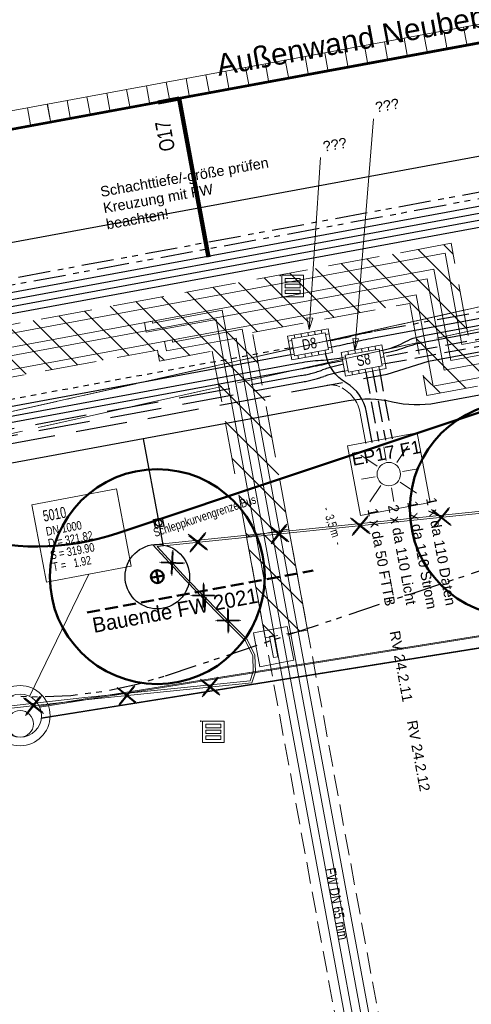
# Model space of a CAD drawing. Extents: x 3503739 to 3504470, y 5375172 to 5375561.
# Tile 132 of 142: x 3504223 to 3504234, y 5375414 to 5375437. Entities that reach past the tile are written whole.
import ezdxf

# ---------------------------------------------------------------- set-up
doc = ezdxf.new("R2010")
doc.units = 0
doc.header["$MEASUREMENT"] = 0
for name, pattern in [('1', [1.4, 0.5, -0.2, 0.5, -0.2]), ('123', [0.25001, 0.12501, -0.125]), ('140', [41.5, 15, -3.5, 15, -3.5, 1, -3.5]), ('2', [3.4, 1.2, -0.5, 1.2, -0.5]), ('211', [5, 3.75, -1.25]), ('237', [1.5, 0.75, -0.18, 0.13, -0.13, 0.13, -0.18]), ('240', [1.88, 1.25, -0.25, 0.13, -0.25]), ('39', [4.75, 4, -0.75]), ('86', [2.3751, 2.0001, -0.375]), ('89', [0.85001, 0.30001, -0.125, 0.3, -0.125])]:
    doc.linetypes.add(name, pattern=pattern)
for name, color, linetype in [('$_LISY_$_TMP', 7, 'Continuous'), ('4WB_KANALISATION', 7, 'Continuous'), ('68_BL_STREINLAUF', 7, 'Continuous'), ('_4WP______', 7, 'Continuous'), ('_4WP_BAUFELD', 7, 'Continuous'), ('_4WP_FW_PLANUN', 7, 'Continuous'), ('_4WP_GRABEN', 7, 'Continuous'), ('_4WP_KANALISATIO', 7, 'Continuous'), ('_4WP_KANCAD', 7, 'Continuous'), ('_4WP_KANCAD-T', 7, 'Continuous'), ('_4WP_KONZ-BAUGRU', 7, 'Continuous'), ('_4WP_LICHT-KSR', 7, 'Continuous'), ('_4WP_LICHT-LAMPE', 7, 'Continuous'), ('_4WP_LICHT_STILL', 7, 'Continuous'), ('_4WP_SCHNITTF_HR', 7, 'Continuous'), ('_4WP_STADT_BEW_S', 7, 'Continuous'), ('_4WP_STADT_DATEN', 7, 'Continuous'), ('_4WP_STADT_FTT3', 7, 'Continuous'), ('_4WP_STADT_KLEIN', 7, 'Continuous'), ('_4WP_STADT_LSA', 7, 'Continuous'), ('_4WP_STADT_PLS', 7, 'Continuous'), ('_4WP_STADT_RESER', 7, 'Continuous'), ('_4WP_STADT_SCHAD', 7, 'Continuous'), ('_4WP_STADT_SCHAS', 7, 'Continuous'), ('_4WP_STADT_STROM', 7, 'Continuous'), ('_4WP_TELEKOM', 7, 'Continuous'), ('BHM_BAUM_NEU', 7, 'Continuous'), ('PUNKTHOEHENATTDEF', 7, 'Continuous'), ('PUNKTNUMMERNATTDEF', 7, 'Continuous'), ('PUNKTSPEZIFIKATION', 7, 'Continuous'), ('X_BE_STELE50', 7, 'Continuous')]:
    doc.layers.add(name, color=color, linetype=linetype)
doc.styles.add('166', font='TXT', dxfattribs={"width": 0.7, "height": 0.26})
doc.styles.add('167', font='TXT', dxfattribs={"width": 0.8, "height": 0.2})
doc.styles.add('178', font='ARIAL.TTF', dxfattribs={"height": 0.24})
doc.styles.add('219', font='ARIAL.TTF', dxfattribs={"height": 0.24})
doc.styles.add('32', font='TXT', dxfattribs={"width": 0.8, "height": 0.25})
doc.styles.add('431', font='ARIAL.TTF', dxfattribs={"height": 0.3})
doc.styles.add('434', font='ARIAL.TTF', dxfattribs={"height": 0.24})
doc.styles.add('436', font='ARIAL.TTF', dxfattribs={"height": 0.24})
doc.styles.add('439', font='TXT', dxfattribs={"width": 0.8, "height": 0.35})
doc.styles.add('457', font='TXT', dxfattribs={"width": 0.8, "height": 0.24})
doc.styles.add('458', font='TXT', dxfattribs={"height": 0.35})
doc.styles.add('517', font='TXT', dxfattribs={"width": 0.8, "height": 0.2})
doc.styles.add('532', font='ARIAL.TTF', dxfattribs={"height": 0.5})
doc.styles.add('548', font='ARIAL.TTF', dxfattribs={"height": 0.24})
doc.styles.add('55', font='ARIAL.TTF', dxfattribs={"height": 0.24})

# ---------------------------------------------------------------- blocks, each defined once
blk = doc.blocks.new('_X19')
at = {"color": 32, "linetype": 'Continuous', "lineweight": 9}
for p, q in [((0, 0), (0, 0)), ((0.16, -0.867), (-0.597, -0.11)), ((0.32, -1.735), (-0.927, -0.487)), ((0.261, -2.382), (-0.767, -1.355)), ((-0.336, -2.492), (-0.606, -2.222))]:
    blk.add_line(p, q, dxfattribs=at)
blk = doc.blocks.new('_X20')
at = {"color": 32, "linetype": 'Continuous', "lineweight": 9}
for p, q in [((-45.141, -8.599), (-45.361, -8.379)), ((-44.821, -10.334), (-46.555, -8.599)), ((-44.981, -9.466), (-45.958, -8.489)), ((-47.315, -9.96), (-48.345, -8.93)), ((-46.719, -9.85), (-47.749, -8.82)), ((-44.253, -11.609), (-47.152, -8.71)), ((-48.509, -10.181), (-49.539, -9.151)), ((-47.912, -10.07), (-48.942, -9.04)), ((-49.703, -10.401), (-50.733, -9.371)), ((-49.106, -10.291), (-50.136, -9.261)), ((-49.517, -12.002), (-51.927, -9.592)), ((-49.677, -11.134), (-51.33, -9.481)), ((-52.09, -10.842), (-53.12, -9.812)), ((-51.271, -10.955), (-52.524, -9.702)), ((-53.284, -11.063), (-54.314, -10.033)), ((-52.687, -10.952), (-53.717, -9.922)), ((-54.478, -11.283), (-55.508, -10.253)), ((-53.881, -11.173), (-54.911, -10.143)), ((-55.075, -11.393), (-56.105, -10.363)), ((-44.85, -11.719), (-45.997, -10.572)), ((-51.867, -11.065), (-52.003, -10.93)), ((-45.446, -11.829), (-45.837, -11.439)), ((-49.356, -12.869), (-50.604, -11.622)), ((-49.196, -13.736), (-50.444, -12.489)), ((-49.036, -14.604), (-50.283, -13.356)), ((-49.293, -15.054), (-50.123, -14.224)), ((-49.89, -15.164), (-49.963, -15.091))]:
    blk.add_line(p, q, dxfattribs=at)
blk = doc.blocks.new('LEITSYSTEM_BRA2')
at = {"color": 251, "linetype": 'Continuous', "lineweight": 9}
for points in [[(-0.4, 0.4), (0.4, 0.4), (0.4, -0.4), (-0.4, -0.4), (-0.4, 0.4)], [(-0.25, 0.05), (0.25, 0.05), (0.25, -0.05), (-0.25, -0.05), (-0.25, 0.05)]]:
    blk.add_lwpolyline(points, dxfattribs=at)
blk = doc.blocks.new('WP_LP-1020')
at = {"color": 7, "linetype": 'Continuous', "lineweight": 20}
for p, q in [((-0.8253, 0.8253), (0.8253, 0.8253)), ((-0.8253, -0.8253), (-0.8253, 0.8253)), ((0.8253, -0.8253), (0.8253, 0.8253)), ((-0.8253, -0.8253), (0.8253, -0.8253))]:
    blk.add_line(p, q, dxfattribs=at)
at = {"color": 1, "linetype": 'Continuous', "lineweight": 9}
for p, q in [((-0.554739, 0.55475), (-0.229777, 0.229788)), ((0, 0.324962), (0, 0.649924)), ((0, 0.649924), (0, 0.324962)), ((0.229777, 0.229788), (0.554739, 0.55475)), ((0.229777, 0.229788), (0.554739, 0.55475)), ((-0.324962, 0), (-0.649924, 0)), ((-0.324962, 0), (-0.649924, 0)), ((0.324962, 0), (0.649924, 0)), ((-0.229777, -0.229777), (-0.554739, -0.554739)), ((-0.229777, -0.229777), (-0.554739, -0.554739)), ((0, -0.324962), (0, -0.649924)), ((0, -0.324962), (0, -0.649924)), ((0.229777, -0.229777), (0.554739, -0.554739)), ((0.229777, -0.229777), (0.554739, -0.554739))]:
    blk.add_line(p, q, dxfattribs=at)
at = {"color": 7, "linetype": 'Continuous', "lineweight": 20}
blk.add_circle((0, 0), 0.272749, dxfattribs=at)
blk = doc.blocks.new('PUNKT')
blk.add_point((0, 0))
at = {"layer": 'PUNKTHOEHENATTDEF', "linetype": 'Continuous', "flags": 1}
blk.add_attdef('PUNKTHOEHE', (1, -0.5), '', height=0.8, dxfattribs=at)
at = {"layer": 'PUNKTNUMMERNATTDEF', "linetype": 'Continuous', "flags": 1}
blk.add_attdef('PUNKTNUMMER', (1, 0.5), '', height=0.8, dxfattribs=at)
at = {"layer": 'PUNKTSPEZIFIKATION', "linetype": 'Continuous', "flags": 1}
blk.add_attdef('PUNKTSPEZIFIKATION', (1, -1.5), '', height=0.8, dxfattribs=at)
blk = doc.blocks.new('809')
at = {"color": 7, "linetype": 'Continuous', "lineweight": 9}
for points in [[(0, 0), (0.5, 0), (0.5, -0.5), (0, -0.5), (0, 0)], [(0.075005, -0.075005), (0.425003, -0.075005), (0.425003, -0.154999), (0.075005, -0.154999), (0.075005, -0.075005)], [(0.075005, -0.290001), (0.075005, -0.209999), (0.425003, -0.209999), (0.425003, -0.290001), (0.075005, -0.290001)], [(0.075005, -0.425003), (0.425003, -0.425003), (0.425003, -0.345001), (0.075005, -0.345001), (0.075005, -0.425003)]]:
    blk.add_lwpolyline(points, dxfattribs=at)
blk = doc.blocks.new('ALG_00093')
at = {"color": 1, "linetype": 'Continuous', "lineweight": 9}
blk.add_lwpolyline([(0, 0), (0.3773, 0.09625), (0.3773, -0.09625), (0, 0)], dxfattribs=at)
blk = doc.blocks.new('1016')
at = {"color": 7, "linetype": 'Continuous', "lineweight": 9}
for p, q in [((0.703072, 0.277444), (1.257444, -0.276928)), ((1.257444, 0.277444), (0.703072, -0.276928))]:
    blk.add_line(p, q, dxfattribs=at)
at = {"color": 2, "linetype": 'Continuous', "lineweight": 20}
for p, q in [((1.212401, 0.25319), (0.727326, -0.231885)), ((0.727326, 0.232401), (1.212401, -0.252674)), ((0.748114, 0.25319), (1.23319, -0.231885)), ((1.23319, 0.232401), (0.748114, -0.252674))]:
    blk.add_line(p, q, dxfattribs=at)
blk = doc.blocks.new('3203')
at = {"color": 1, "linetype": 'Continuous', "lineweight": 13}
for p, q in [((-0.2345, 0.2), (0.2345, 0.2)), ((-0.2345, -0.199999), (-0.2345, 0.2)), ((0.2345, 0.2), (0.2345, -0.199999)), ((-0.2345, -0.199999), (0.2345, -0.199999))]:
    blk.add_line(p, q, dxfattribs=at)

msp = doc.modelspace()

# ---------------------------------------------------------------- linework, layer by layer
at = {"layer": '4WB_KANALISATION', "color": 7, "linetype": '39', "lineweight": 13}
for p, q in [((3504219.207, 5375426.765), (3504281.18, 5375440.642)), ((3504219.317, 5375426.277), (3504281.29, 5375440.154))]:
    msp.add_line(p, q, dxfattribs=at)
at = {"layer": '4WB_KANALISATION', "color": 7, "linetype": '86', "lineweight": 13}
msp.add_line((3504219.24, 5375426.26), (3504281.26, 5375440.15), dxfattribs=at)
at = {"layer": '4WB_KANALISATION', "color": 7, "linetype": '140', "lineweight": 13}
msp.add_polyline3d([(3504219.17, 5375426.76, 0), (3504274.664, 5375439.191, 0), (3504281.21, 5375440.65, 0)], dxfattribs=at)
at = {"layer": '_4WP_BAUFELD', "color": 91, "linetype": 'Continuous', "lineweight": 50}
msp.add_lwpolyline([(3504215.375, 5375431.78), (3504219.033, 5375426.922, 0.322461), (3504225.728, 5375424.841), (3504278.413, 5375442.446)], format="xyb", dxfattribs=at)
at = {"layer": '_4WP_BAUFELD', "color": 91, "linetype": '237', "lineweight": 30}
msp.add_lwpolyline([(3504216.238, 5375424.816, 0.322461), (3504226.837, 5375421.522), (3504280.797, 5375439.552)], format="xyb", dxfattribs=at)
at = {"layer": '_4WP_FW_PLANUN', "color": 7, "linetype": 'Continuous', "lineweight": 9}
for p, q in [((3504228.155, 5375430.025), (3504228.155, 5375430.025)), ((3504228.622, 5375429.588), (3504228.622, 5375429.588))]:
    msp.add_line(p, q, dxfattribs=at)
at = {"layer": '_4WP_FW_PLANUN', "color": 7, "linetype": 'Continuous', "lineweight": 13}
msp.add_line((3504236.918, 5375384.677), (3504228.622, 5375429.588), dxfattribs=at)
at = {"layer": '_4WP_FW_PLANUN', "color": 1, "linetype": '89', "lineweight": 50}
msp.add_line((3504225.012, 5375422.997), (3504230.271, 5375423.969), dxfattribs=at)
at = {"layer": '_4WP_FW_PLANUN', "color": 7, "linetype": 'Continuous', "lineweight": 13}
for points in [[(3504289.17, 5375436.57), (3504279.422, 5375434.767), (3504278.511, 5375439.7), (3504235.305, 5375431.72), (3504235.697, 5375429.593), (3504233.731, 5375429.23), (3504233.338, 5375431.356), (3504198.081, 5375424.844)], [(3504289.229, 5375436.255), (3504279.165, 5375434.394), (3504278.254, 5375439.328), (3504235.692, 5375431.368), (3504236.07, 5375429.337), (3504233.474, 5375428.857), (3504233.081, 5375430.984), (3504197.829, 5375424.472)], [(3504289.264, 5375436.063), (3504279.009, 5375434.167), (3504278.098, 5375439.1), (3504235.905, 5375431.307), (3504236.297, 5375429.18), (3504233.318, 5375428.63), (3504232.925, 5375430.756), (3504197.675, 5375424.245)], [(3504289.323, 5375435.749), (3504278.753, 5375433.794), (3504277.841, 5375438.728), (3504236.277, 5375431.05), (3504236.67, 5375428.924), (3504233.061, 5375428.257), (3504232.668, 5375430.384), (3504197.423, 5375423.873)], [(3504236.443, 5375384.166), (3504229.13, 5375423.758), (3504228.011, 5375429.815), (3504226.388, 5375429.516), (3504226.347, 5375429.74), (3504226.524, 5375429.772), (3504226.532, 5375429.725), (3504228.155, 5375430.025)], [(3504236.62, 5375384.2), (3504229.307, 5375423.791), (3504228.155, 5375430.025)], [(3504236.741, 5375384.644), (3504228.478, 5375429.378), (3504226.855, 5375429.079), (3504226.814, 5375429.302), (3504226.991, 5375429.335), (3504227, 5375429.288), (3504228.622, 5375429.588)]]:
    msp.add_lwpolyline(points, dxfattribs=at)
at = {"layer": '_4WP_GRABEN', "color": 21, "linetype": '1', "lineweight": 20}
for p, q in [((3504229.705, 5375424.937), (3504228.722, 5375424.756)), ((3504237.21, 5375384.309), (3504229.705, 5375424.937)), ((3504228.722, 5375424.756), (3504236.226, 5375384.128)), ((3504230.139, 5375422.587), (3504229.156, 5375422.406))]:
    msp.add_line(p, q, dxfattribs=at)
at = {"layer": '_4WP_GRABEN', "color": 7, "linetype": 'Continuous', "lineweight": 9}
for p, q in [((3504228.722, 5375424.756), (3504229.705, 5375424.937)), ((3504230.139, 5375422.587), (3504229.705, 5375424.937)), ((3504228.722, 5375424.756), (3504229.156, 5375422.406))]:
    msp.add_line(p, q, dxfattribs=at)
at = {"layer": '_4WP_GRABEN', "color": 21, "linetype": '2', "lineweight": 20}
for points in [[(3504278.669, 5375439.931), (3504235.089, 5375431.881), (3504235.485, 5375429.74), (3504233.877, 5375429.443), (3504233.481, 5375431.584), (3504198.221, 5375425.071)], [(3504229.705, 5375424.937), (3504228.86, 5375429.51), (3504232.519, 5375430.186), (3504232.915, 5375428.045), (3504236.883, 5375428.777), (3504236.487, 5375430.919), (3504277.707, 5375438.533)], [(3504197.291, 5375423.678), (3504226.648, 5375429.101), (3504226.695, 5375428.846), (3504227.924, 5375429.073), (3504228.722, 5375424.756)]]:
    msp.add_lwpolyline(points, dxfattribs=at)
at = {"layer": '_4WP_KANALISATIO', "color": 1, "linetype": 'Continuous', "lineweight": 20}
msp.add_circle((3504223.455, 5375420.404), 0.31, dxfattribs=at)
at = {"layer": '_4WP_KANCAD', "color": 1, "linetype": 'Continuous', "lineweight": 13}
for p, q in [((3504223.901, 5375420.813), (3504248.2, 5375424.707)), ((3504223.909, 5375420.794), (3504248.199, 5375424.687)), ((3504223.946, 5375420.527), (3504248.246, 5375424.421)), ((3504223.949, 5375420.547), (3504248.238, 5375424.44))]:
    msp.add_line(p, q, dxfattribs=at)
at = {"layer": '_4WP_KANCAD', "color": 7, "linetype": '240', "lineweight": 13}
msp.add_lwpolyline([(3504242.733, 5375431.521), (3504281.29, 5375440.154), (3504281.18, 5375440.642), (3504219.207, 5375426.765)], dxfattribs=at)
at = {"layer": '_4WP_KANCAD', "color": 1, "linetype": 'Continuous', "lineweight": 13}
for points in [[(3504223.946, 5375420.527), (3504248.246, 5375424.421), (3504248.2, 5375424.707), (3504223.901, 5375420.813)], [(3504223.949, 5375420.547), (3504248.238, 5375424.44), (3504248.199, 5375424.687), (3504223.909, 5375420.794)]]:
    msp.add_lwpolyline(points, dxfattribs=at)
at = {"layer": '_4WP_KANCAD', "color": 1, "linetype": 'Continuous', "lineweight": 20}
for radius in [0.7, 0.5]:
    msp.add_circle((3504223.451, 5375420.594, 319.9), radius, dxfattribs=at)
at = {"layer": '_4WP_KANCAD-T', "color": 1, "linetype": 'Continuous', "lineweight": 20}
msp.add_line((3504223.67, 5375421.044), (3504225.052, 5375423.887), dxfattribs=at)
at = {"layer": '_4WP_KANCAD-T', "color": 7, "linetype": 'Continuous', "lineweight": 13}
msp.add_lwpolyline([(3504223.728, 5375425.502), (3504225.693, 5375425.875), (3504226.034, 5375424.073), (3504224.069, 5375423.7), (3504223.728, 5375425.502)], dxfattribs=at)
at = {"layer": '_4WP_KANCAD-T', "color": 1, "linetype": 'Continuous', "lineweight": 20}
msp.add_lwpolyline([(3504223.728, 5375425.502), (3504225.693, 5375425.875), (3504226.034, 5375424.073), (3504224.069, 5375423.7), (3504223.728, 5375425.502)], dxfattribs=at)
at = {"layer": '_4WP_KONZ-BAUGRU', "color": 1, "linetype": 'Continuous', "lineweight": 50}
msp.add_line((3504206.953, 5375431.219), (3504286.934, 5375445.993), dxfattribs=at)
at = {"layer": '_4WP_KONZ-BAUGRU', "color": 1, "linetype": 'Continuous', "lineweight": 9}
msp.add_line((3504286.193, 5375445.866), (3504207.614, 5375431.351), dxfattribs=at)
at = {"layer": '_4WP_LICHT-KSR', "color": 190, "linetype": '1', "lineweight": 30}
for p, q in [((3504231.947, 5375428.786), (3504255.898, 5375433.21)), ((3504231.654, 5375428.61), (3504231.95, 5375427.008)), ((3504231.496, 5375428.581), (3504231.792, 5375426.979))]:
    msp.add_line(p, q, dxfattribs=at)
at = {"layer": '_4WP_LICHT-KSR', "color": 190, "linetype": '2', "lineweight": 30}
msp.add_lwpolyline([(3504216.202, 5375425.878, -0.034962), (3504216.7, 5375425.934, 0.034957), (3504217.198, 5375425.99), (3504230.032, 5375428.361, 0.034956), (3504230.517, 5375428.486, -0.034962), (3504231.003, 5375428.611)], format="xyb", dxfattribs=at)
at = {"layer": '_4WP_LICHT_STILL', "color": 190, "linetype": 'Continuous', "lineweight": 13}
msp.add_lwpolyline([(3504272.483, 5375429.847), (3504266.446, 5375428.949), (3504260.389, 5375428.048), (3504254.786, 5375427.214), (3504254.319, 5375427.204), (3504254.224, 5375427.202), (3504251.81, 5375427.152), (3504249.061, 5375426.907), (3504247.306, 5375426.723), (3504240.48, 5375426.007), (3504236.082, 5375425.546), (3504226.538, 5375424.571), (3504227.306, 5375423.737), (3504228.056, 5375422.968), (3504228.456, 5375422.576), (3504228.694, 5375422.336), (3504228.864, 5375421.987), (3504228.877, 5375421.622), (3504228.806, 5375421.407), (3504224.962, 5375421.015), (3504222.553, 5375420.744), (3504219.665, 5375420.401), (3504216.248, 5375419.994), (3504214.929, 5375419.837)], dxfattribs=at)
at = {"layer": '_4WP_LICHT_STILL', "color": 255, "linetype": 'Continuous', "lineweight": 9}
msp.add_lwpolyline([(3504272.49, 5375429.798), (3504266.453, 5375428.9), (3504260.396, 5375427.999), (3504254.79, 5375427.164), (3504254.32, 5375427.154), (3504254.225, 5375427.152), (3504251.813, 5375427.102), (3504249.066, 5375426.857), (3504247.311, 5375426.673), (3504240.485, 5375425.957), (3504236.087, 5375425.496), (3504226.642, 5375424.531), (3504227.342, 5375423.771), (3504228.091, 5375423.003), (3504228.491, 5375422.611), (3504228.735, 5375422.365), (3504228.914, 5375421.999), (3504228.927, 5375421.615), (3504228.843, 5375421.361), (3504224.967, 5375420.965), (3504222.559, 5375420.694), (3504219.671, 5375420.351), (3504216.254, 5375419.944), (3504214.935, 5375419.787)], dxfattribs=at)
at = {"layer": '_4WP_SCHNITTF_HR', "color": 92, "linetype": '211', "lineweight": 100}
msp.add_lwpolyline([(3504226.662, 5375434.86), (3504227.154, 5375434.951), (3504227.965, 5375430.559)], dxfattribs=at)
at = {"layer": '_4WP_STADT_BEW_S', "color": 142, "linetype": 'Continuous', "lineweight": 30}
for p, q in [((3504226.316, 5375427.034), (3504226.676, 5375425.082)), ((3504226.676, 5375425.082), (3504226.774, 5375424.569))]:
    msp.add_line(p, q, dxfattribs=at)
msp.add_lwpolyline([(3504270.359, 5375435.413), (3504259.074, 5375433.329), (3504256.994, 5375432.701), (3504255.757, 5375432.472), (3504255.194, 5375432.165), (3504245.628, 5375430.398, -0.062275), (3504244.241, 5375430.317, 0.062994), (3504243.064, 5375430.25), (3504238.611, 5375429.427, 0.133184), (3504237.677, 5375428.979, -0.13319), (3504236.743, 5375428.53), (3504233.134, 5375427.864, -0.104436), (3504232.112, 5375427.89, 0.104442), (3504231.09, 5375427.916), (3504221.493, 5375426.143, 0.203055), (3504221.003, 5375425.82, -0.205283), (3504219.92, 5375425.099), (3504217.29, 5375424.613, -0.226341), (3504216.084, 5375424.937, 0.226061), (3504215.627, 5375425.06), (3504199.436, 5375422.069, -0.410021)], format="xyb", dxfattribs=at)
for points in [[(3504226.794, 5375425.005), (3504226.599, 5375424.964), (3504226.558, 5375425.16), (3504226.754, 5375425.201), (3504226.795, 5375425)], [(3504227.381, 5375423.97), (3504227.391, 5375423.897), (3504227.394, 5375423.824), (3504227.39, 5375423.75), (3504227.378, 5375423.678), (3504227.36, 5375423.606), (3504227.334, 5375423.537), (3504227.302, 5375423.471), (3504227.264, 5375423.408), (3504227.22, 5375423.349), (3504227.17, 5375423.295), (3504227.115, 5375423.246), (3504227.055, 5375423.203), (3504226.992, 5375423.166), (3504226.925, 5375423.135), (3504226.856, 5375423.111), (3504226.784, 5375423.093), (3504226.711, 5375423.083), (3504226.638, 5375423.08), (3504226.564, 5375423.084), (3504226.491, 5375423.096), (3504226.42, 5375423.114), (3504226.351, 5375423.14), (3504226.285, 5375423.172), (3504226.222, 5375423.21), (3504226.163, 5375423.254), (3504226.109, 5375423.304), (3504226.06, 5375423.359), (3504226.017, 5375423.419), (3504225.98, 5375423.482), (3504225.949, 5375423.549), (3504225.924, 5375423.618), (3504225.907, 5375423.69), (3504225.897, 5375423.763), (3504225.894, 5375423.836), (3504225.898, 5375423.91), (3504225.91, 5375423.982), (3504225.928, 5375424.054), (3504225.953, 5375424.123), (3504225.985, 5375424.189), (3504226.024, 5375424.252), (3504226.068, 5375424.311), (3504226.118, 5375424.365), (3504226.173, 5375424.414), (3504226.232, 5375424.457), (3504226.296, 5375424.494), (3504226.363, 5375424.525), (3504226.432, 5375424.55), (3504226.504, 5375424.567), (3504226.577, 5375424.577), (3504226.65, 5375424.58), (3504226.724, 5375424.576), (3504226.796, 5375424.564), (3504226.868, 5375424.546), (3504226.937, 5375424.521), (3504227.003, 5375424.489), (3504227.066, 5375424.45), (3504227.125, 5375424.406), (3504227.179, 5375424.356), (3504227.228, 5375424.301), (3504227.271, 5375424.242), (3504227.308, 5375424.178), (3504227.339, 5375424.111), (3504227.363, 5375424.042), (3504227.381, 5375423.97)]]:
    msp.add_lwpolyline(points, dxfattribs=at)
msp.add_circle((3504226.676, 5375425.082), 0.075, dxfattribs=at)
at = {"layer": '_4WP_STADT_DATEN', "color": 7, "linetype": 'Continuous', "lineweight": 30}
msp.add_line((3504229.753, 5375428.991), (3504217.234, 5375426.678), dxfattribs=at)
msp.add_lwpolyline([(3504189.384, 5375423.998), (3504199.903, 5375425.968), (3504278.98, 5375440.575), (3504281.835, 5375437.737), (3504281.855, 5375437.358), (3504281.78, 5375437.282)], dxfattribs=at)
for points in [[(3504256.889, 5375434.014), (3504256.308, 5375434.059), (3504245.751, 5375432.109, 0.041741), (3504244.998, 5375431.903, -0.041738), (3504244.246, 5375431.698), (3504231.675, 5375429.376, 0.014997), (3504231.186, 5375429.271, -0.015), (3504230.697, 5375429.165)], [(3504231.645, 5375426.952), (3504231.514, 5375427.657, 0.217489), (3504231.038, 5375428.338, -0.217488), (3504230.561, 5375429.018)]]:
    msp.add_lwpolyline(points, format="xyb", dxfattribs=at)
at = {"layer": '_4WP_STADT_FTT3', "color": 1, "linetype": '2', "lineweight": 30}
msp.add_lwpolyline([(3504193.785, 5375420.531), (3504194.729, 5375420.706, 0.085942), (3504195.688, 5375421.06, -0.081913), (3504196.644, 5375421.422), (3504198.188, 5375421.733, 0.063448), (3504200.084, 5375422.373, -0.067471), (3504201.984, 5375422.997), (3504215.546, 5375425.502, -0.226225), (3504216.377, 5375425.279, 0.226225), (3504217.208, 5375425.056), (3504219.838, 5375425.541, 0.204552), (3504220.625, 5375426.063, -0.204543), (3504221.411, 5375426.585), (3504231.992, 5375428.54), (3504232.954, 5375428.84), (3504242.982, 5375430.692, -0.062571), (3504244.263, 5375430.766, 0.062569), (3504245.545, 5375430.84), (3504255.042, 5375432.594), (3504255.604, 5375432.902), (3504256.888, 5375433.139), (3504258.968, 5375433.767)], format="xyb", dxfattribs=at)
at = {"layer": '_4WP_STADT_FTT3', "color": 1, "linetype": '237', "lineweight": 20}
msp.add_lwpolyline([(3504231.497, 5375426.925), (3504231.367, 5375427.63, 0.242912), (3504230.889, 5375428.247, 0.152099), (3504230.594, 5375428.282)], format="xyb", dxfattribs=at)
at = {"layer": '_4WP_STADT_KLEIN', "color": 3, "linetype": '123', "lineweight": 30}
msp.add_line((3504229.724, 5375429.148), (3504217.205, 5375426.836), dxfattribs=at)
at = {"layer": '_4WP_STADT_KLEIN', "color": 3, "linetype": '237', "lineweight": 30}
msp.add_lwpolyline([(3504256.872, 5375434.325), (3504245.722, 5375432.266, 0.044939), (3504244.97, 5375432.056, -0.044936), (3504244.218, 5375431.846), (3504231.648, 5375429.524, 0.009999), (3504231.158, 5375429.423, -0.010001), (3504230.668, 5375429.323)], format="xyb", dxfattribs=at)
at = {"layer": '_4WP_STADT_LSA', "color": 7, "linetype": '237', "lineweight": 30}
for points in [[(3504189.327, 5375424.3), (3504191.903, 5375424.776, 0.043992), (3504192.916, 5375425.053, -0.042289), (3504193.884, 5375425.322), (3504199.815, 5375426.44), (3504279.141, 5375441.093), (3504282.251, 5375438), (3504282.287, 5375437.325), (3504282.014, 5375437.049)], [(3504281.936, 5375437.127), (3504282.175, 5375437.367), (3504282.148, 5375437.877), (3504279.087, 5375440.92), (3504199.844, 5375426.283), (3504193.914, 5375425.157, 0.018793), (3504192.938, 5375424.933, -0.019765), (3504191.918, 5375424.702), (3504189.341, 5375424.226)]]:
    msp.add_lwpolyline(points, format="xyb", dxfattribs=at)
at = {"layer": '_4WP_STADT_PLS', "color": 7, "linetype": 'Continuous', "lineweight": 30}
msp.add_lwpolyline([(3504189.356, 5375424.143), (3504199.873, 5375426.126), (3504279.034, 5375440.748), (3504281.991, 5375437.807), (3504282.015, 5375437.366), (3504281.856, 5375437.206)], dxfattribs=at)
at = {"layer": '_4WP_STADT_RESER', "color": 7, "linetype": 'Continuous', "lineweight": 30}
msp.add_lwpolyline([(3504189.416, 5375423.855), (3504199.932, 5375425.811), (3504278.927, 5375440.403), (3504281.731, 5375437.614), (3504281.743, 5375437.401), (3504281.702, 5375437.36)], dxfattribs=at)
for points in [[(3504231.888, 5375429.101, 0.079495), (3504232.366, 5375429.27, -0.079489), (3504232.843, 5375429.44), (3504255.218, 5375433.573)], [(3504255.84, 5375433.525), (3504232.872, 5375429.282, 0.039938), (3504232.387, 5375429.152, -0.039934), (3504231.903, 5375429.022)], [(3504216.144, 5375426.192, 0.029969), (3504216.63, 5375426.313, -0.029973), (3504217.117, 5375426.433), (3504229.95, 5375428.804, -0.029975), (3504230.447, 5375428.865, 0.029973), (3504230.944, 5375428.926)], [(3504230.959, 5375428.847, 0.005001), (3504230.468, 5375428.752, -0.005), (3504229.977, 5375428.656), (3504217.144, 5375426.285, -0.005001), (3504216.651, 5375426.2, 0.005003), (3504216.159, 5375426.114)]]:
    msp.add_lwpolyline(points, format="xyb", dxfattribs=at)
msp.add_polyline3d([(3504189.438, 5375423.71, 0), (3504278.874, 5375440.23, 0), (3504280.688, 5375438.426, 0), (3504280.561, 5375437.844, 0), (3504280.396, 5375437.677, 0)], dxfattribs=at)
at = {"layer": '_4WP_STADT_SCHAD', "color": 1, "linetype": 'Continuous', "lineweight": 13}
msp.add_line((3504230.176, 5375429.582), (3504230.442, 5375433.583), dxfattribs=at)
at = {"layer": '_4WP_STADT_SCHAD', "color": 7, "linetype": 'Continuous', "lineweight": 20}
for p, q in [((3504230.16, 5375429.432), (3504230.145, 5375429.511)), ((3504230.317, 5375429.461), (3504230.302, 5375429.54)), ((3504230.474, 5375429.49), (3504230.46, 5375429.569)), ((3504229.773, 5375429.32), (3504229.695, 5375429.305)), ((3504229.845, 5375429.374), (3504229.83, 5375429.453)), ((3504230.002, 5375429.403), (3504229.988, 5375429.482)), ((3504230.639, 5375429.48), (3504230.56, 5375429.465)), ((3504230.668, 5375429.323), (3504230.589, 5375429.308)), ((3504229.802, 5375429.163), (3504229.724, 5375429.148)), ((3504230.404, 5375428.989), (3504230.39, 5375429.068)), ((3504230.561, 5375429.018), (3504230.547, 5375429.097)), ((3504230.697, 5375429.165), (3504230.618, 5375429.151)), ((3504229.832, 5375429.005), (3504229.753, 5375428.991)), ((3504229.932, 5375428.902), (3504229.917, 5375428.981)), ((3504230.089, 5375428.931), (3504230.075, 5375429.01)), ((3504230.247, 5375428.96), (3504230.232, 5375429.039))]:
    msp.add_line(p, q, dxfattribs=at)
for points in [[(3504229.673, 5375429.423, 0), (3504229.775, 5375428.873, 0), (3504230.719, 5375429.047, 0), (3504230.617, 5375429.598, 0), (3504229.673, 5375429.423, 0)], [(3504229.766, 5375429.359, 0), (3504229.839, 5375428.966, 0), (3504230.626, 5375429.111, 0), (3504230.553, 5375429.505, 0), (3504229.766, 5375429.359, 0)]]:
    msp.add_polyline3d(points, dxfattribs=at)
at = {"layer": '_4WP_STADT_SCHAS', "color": 1, "linetype": 'Continuous', "lineweight": 13}
msp.add_line((3504231.237, 5375429.102), (3504231.672, 5375434.48), dxfattribs=at)
at = {"layer": '_4WP_STADT_SCHAS', "color": 7, "linetype": 'Continuous', "lineweight": 20}
for p, q in [((3504231.095, 5375428.995), (3504231.08, 5375429.073)), ((3504231.252, 5375429.024), (3504231.237, 5375429.102)), ((3504231.409, 5375429.053), (3504231.395, 5375429.131)), ((3504231.567, 5375429.082), (3504231.552, 5375429.16)), ((3504231.724, 5375429.111), (3504231.709, 5375429.189)), ((3504231.888, 5375429.101), (3504231.81, 5375429.086)), ((3504231.023, 5375428.941), (3504230.944, 5375428.926)), ((3504231.918, 5375428.943), (3504231.839, 5375428.929)), ((3504231.081, 5375428.626), (3504231.003, 5375428.611)), ((3504231.182, 5375428.523), (3504231.167, 5375428.601)), ((3504231.339, 5375428.552), (3504231.325, 5375428.63)), ((3504231.496, 5375428.581), (3504231.482, 5375428.659)), ((3504231.654, 5375428.61), (3504231.639, 5375428.688)), ((3504231.811, 5375428.639), (3504231.797, 5375428.717)), ((3504231.947, 5375428.786), (3504231.868, 5375428.771))]:
    msp.add_line(p, q, dxfattribs=at)
for points in [[(3504230.923, 5375429.044, 0), (3504231.024, 5375428.493, 0), (3504231.968, 5375428.668, 0), (3504231.867, 5375429.219, 0), (3504230.923, 5375429.044, 0)], [(3504231.016, 5375428.98, 0), (3504231.089, 5375428.587, 0), (3504231.875, 5375428.732, 0), (3504231.803, 5375429.125, 0), (3504231.016, 5375428.98, 0)]]:
    msp.add_polyline3d(points, dxfattribs=at)
at = {"layer": '_4WP_STADT_STROM', "color": 3, "linetype": '1', "lineweight": 30}
for p, q in [((3504255.869, 5375433.367), (3504231.918, 5375428.943)), ((3504231.811, 5375428.639), (3504232.107, 5375427.037))]:
    msp.add_line(p, q, dxfattribs=at)
at = {"layer": '_4WP_STADT_STROM', "color": 3, "linetype": '2', "lineweight": 30}
msp.add_lwpolyline([(3504230.974, 5375428.769, 0.039939), (3504230.489, 5375428.639, -0.039935), (3504230.005, 5375428.509), (3504217.171, 5375426.138, -0.039934), (3504216.672, 5375426.086, 0.039936), (3504216.173, 5375426.035)], format="xyb", dxfattribs=at)
at = {"layer": '_4WP_TELEKOM', "color": 114, "linetype": 'Continuous', "lineweight": 30}
msp.add_lwpolyline([(3504195.706, 5375426.52), (3504275.505, 5375441.26), (3504280.071, 5375443.291), (3504283.631, 5375443.968), (3504285.036, 5375443.746), (3504289.29, 5375444.556), (3504294.357, 5375442.932), (3504294.578, 5375442.922)], dxfattribs=at)
at = {"layer": 'BHM_BAUM_NEU', "color": 91, "linetype": 'Continuous', "lineweight": 50}
for p, q in [((3504226.791, 5375423.858), (3504226.497, 5375423.802)), ((3504226.672, 5375423.683), (3504226.616, 5375423.977))]:
    msp.add_line(p, q, dxfattribs=at)
for centre, radius in [((3504235.019, 5375425.397), 2.5), ((3504226.644, 5375423.83), 2.5), ((3504226.644, 5375423.83), 0.15)]:
    msp.add_circle(centre, radius, dxfattribs=at)

# ---------------------------------------------------------------- block references
at = {"layer": '$_LISY_$_TMP', "color": 7, "rotation": 10.46543884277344}
for p in [(3504233.577, 5375436.371), (3504234.038, 5375436.456), (3504232.654, 5375436.201), (3504233.115, 5375436.286), (3504231.271, 5375435.945), (3504231.732, 5375436.03), (3504232.193, 5375436.115), (3504229.887, 5375435.689), (3504230.348, 5375435.775), (3504230.809, 5375435.86), (3504228.965, 5375435.519), (3504229.426, 5375435.604), (3504227.581, 5375435.263), (3504228.042, 5375435.349), (3504228.503, 5375435.434), (3504226.197, 5375435.008), (3504226.659, 5375435.093), (3504227.12, 5375435.178), (3504225.275, 5375434.837), (3504225.736, 5375434.923), (3504223.891, 5375434.582), (3504224.353, 5375434.667), (3504224.814, 5375434.752), (3504223.43, 5375434.497)]:
    msp.add_blockref('3203', p, dxfattribs=at)
at = {"layer": '$_LISY_$_TMP', "color": 7}
for name, p, xscale, yscale, rotation in [('ALG_00093', (3504230.176, 5375429.582), 0.699999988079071, 0.699999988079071, 86.198380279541), ('ALG_00093', (3504231.237, 5375429.102), 0.699999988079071, 0.699999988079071, 85.38355865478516), ('1016', (3504233.985, 5375425.282), 0.75, 0.75, 185.8330123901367), ('1016', (3504232.096, 5375425.089), 0.75, 0.75, 185.8330123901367), ('1016', (3504230.207, 5375424.896), 0.75, 0.75, 185.8330123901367), ('1016', (3504228.318, 5375424.703), 0.75, 0.75, 185.8330123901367), ('1016', (3504226.494, 5375424.692), 0.75, 0.75, 312.6408233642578), ('1016', (3504227.204, 5375423.914), 0.75, 0.75, 314.2833824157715), ('1016', (3504227.766, 5375423.322), 0.75, 0.75, 315.5787254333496), ('1016', (3504228.606, 5375421.336), 0.75, 0.75, 185.8227401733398), ('1016', (3504226.668, 5375421.139), 0.75, 0.75, 185.8227401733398), ('1016', (3504224.494, 5375420.912), 0.75, 0.75, 186.418473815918)]:
    msp.add_blockref(name, p, dxfattribs=dict(at, xscale=xscale, yscale=yscale, rotation=rotation))
at = {"layer": '68_BL_STREINLAUF', "color": 7}
for name, p in [('PUNKT', (3504229.5, 5375430.835)), ('809', (3504229.545, 5375430.84)), ('PUNKT', (3504227.654, 5375420.464)), ('809', (3504227.699, 5375420.469))]:
    msp.add_blockref(name, p, dxfattribs=at)
at = {"layer": '_4WP_GRABEN'}
for name, p in [('_X20', (3504278.669, 5375439.931)), ('_X19', (3504229.705, 5375424.937))]:
    msp.add_blockref(name, p, dxfattribs=at)
at = {"layer": '_4WP_LICHT-LAMPE', "color": 7, "rotation": 190.575}
msp.add_blockref('WP_LP-1020', (3504232.03, 5375426.214), dxfattribs=at)
at = {"layer": 'X_BE_STELE50', "color": 7, "rotation": 100.7739898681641}
msp.add_blockref('LEITSYSTEM_BRA2', (3504229.35, 5375422.202), dxfattribs=at)

# ---------------------------------------------------------------- texts
at = {"layer": '_4WP______', "color": 7, "linetype": 'Continuous', "style": '548'}
for s, p in [('Schachttiefe/-größe prüfen', (3504225.341, 5375432.662)), ('Kreuzung mit FW', (3504225.408, 5375432.284)), ('beachten!', (3504225.475, 5375431.906))]:
    msp.add_text(s, height=0.24, rotation=10.0084, dxfattribs=at).set_placement(p)
at = {"layer": '_4WP_BAUFELD', "color": 91, "linetype": 'Continuous', "style": '517', "width": 0.8}
for s, rotation, p in [('Schleppkurvengrenze Bus', 18.4768, (3504226.593, 5375424.75)), ('-  3,5 m  -', 288.4768, (3504230.487, 5375425.412))]:
    msp.add_text(s, height=0.2, rotation=rotation, dxfattribs=at).set_placement(p)
at = {"layer": '_4WP_FW_PLANUN', "color": 7, "linetype": 'Continuous', "style": '458'}
msp.add_text('Bauende FW 2021', height=0.35, rotation=10.4654, dxfattribs=at).set_placement((3504225.171, 5375422.519))
at = {"layer": '_4WP_FW_PLANUN', "color": 7, "linetype": 'Continuous', "style": '457', "width": 0.8}
msp.add_text('FW DN 65 mm', height=0.24, rotation=280.4654, dxfattribs=at).set_placement((3504230.552, 5375417.031))
at = {"layer": '_4WP_KANCAD-T', "color": 1, "linetype": 'Continuous'}
for s, height, style, width, p in [('5010', 0.26, '166', 0.7, (3504224.01, 5375425.106)), ('DN 1000', 0.2, '167', 0.8, (3504224.072, 5375424.778)), ('D = 321.82', 0.2, '167', 0.8, (3504224.124, 5375424.503)), ('S = 319.90', 0.2, '167', 0.8, (3504224.176, 5375424.228)), ('T =   1.92', 0.2, '167', 0.8, (3504224.229, 5375423.953))]:
    msp.add_text(s, height=height, rotation=10.737, dxfattribs=dict(at, style=style, width=width)).set_placement(p)
at = {"layer": '_4WP_KONZ-BAUGRU', "color": 1, "linetype": 'Continuous', "style": '532'}
msp.add_text('Außenwand Neubebauung', height=0.5, rotation=10.4655, dxfattribs=at).set_placement((3504228.071, 5375435.477))
at = {"layer": '_4WP_LICHT-KSR', "color": 190, "linetype": 'Continuous', "style": '55'}
msp.add_text('2 x da 110 Licht', height=0.24, rotation=280.4654, dxfattribs=at).set_placement((3504232.008, 5375425.483))
at = {"layer": '_4WP_LICHT-LAMPE', "color": 190, "linetype": 'Continuous', "style": '431'}
msp.add_text('EP17 F1', height=0.3, rotation=10.773, dxfattribs=at).set_placement((3504231.197, 5375426.407))
at = {"layer": '_4WP_SCHNITTF_HR', "color": 7, "linetype": 'Continuous', "style": '439', "width": 0.8}
msp.add_text('O17', height=0.35, rotation=100.4654, dxfattribs=at).set_placement((3504227.06, 5375433.762))
at = {"layer": '_4WP_STADT_DATEN', "color": 7, "linetype": 'Continuous', "style": '434'}
msp.add_text('1 x da 110 Daten', height=0.24, rotation=280.4654, dxfattribs=at).set_placement((3504232.895, 5375425.651))
at = {"layer": '_4WP_STADT_FTT3', "color": 1, "linetype": 'Continuous', "style": '178'}
for s, rotation, p in [('1 x da 50 FTTB', 280.4654, (3504231.531, 5375425.399)), ('RV 24.2.11', 280.5567, (3504232.047, 5375422.547)), ('RV 24.2.12', 280.5567, (3504232.45, 5375420.463))]:
    msp.add_text(s, height=0.24, rotation=rotation, dxfattribs=at).set_placement(p)
at = {"layer": '_4WP_STADT_SCHAD', "color": 1, "linetype": 'Continuous', "style": '436'}
msp.add_text('???', height=0.24, rotation=10.0084, dxfattribs=at).set_placement((3504230.52, 5375433.714))
at = {"layer": '_4WP_STADT_SCHAD', "color": 7, "linetype": 'Continuous', "style": '32', "width": 0.8}
msp.add_text('D8', height=0.25, rotation=10.4655, dxfattribs=at).set_placement((3504230.036, 5375429.093))
at = {"layer": '_4WP_STADT_SCHAS', "color": 1, "linetype": 'Continuous', "style": '436'}
msp.add_text('???', height=0.24, rotation=10.0084, dxfattribs=at).set_placement((3504231.737, 5375434.626))
at = {"layer": '_4WP_STADT_SCHAS', "color": 7, "linetype": 'Continuous', "style": '32', "width": 0.8}
msp.add_text('S8', height=0.25, rotation=10.4655, dxfattribs=at).set_placement((3504231.304, 5375428.72))
at = {"layer": '_4WP_STADT_STROM', "color": 7, "linetype": 'Continuous', "style": '219'}
msp.add_text('1 x da 110 Strom', height=0.24, rotation=280.4654, dxfattribs=at).set_placement((3504232.457, 5375425.568))

doc.saveas('drawing.dxf')
